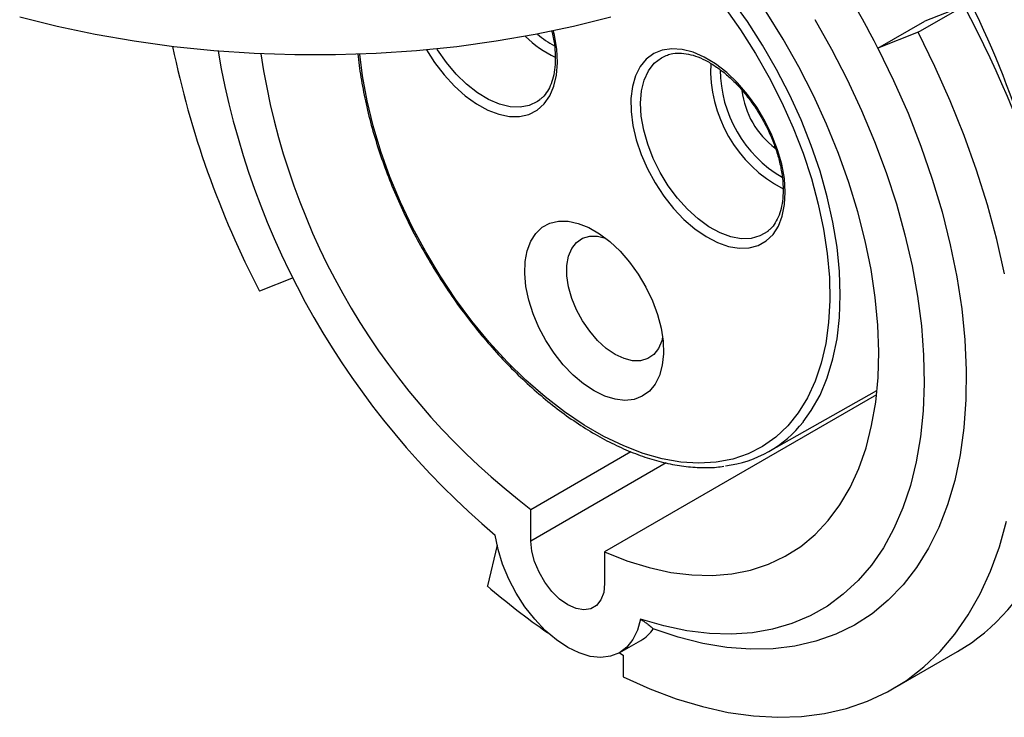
# Model space of a CAD drawing. Header units: inches. Extents: x 0 to 33, y 0 to 25.5.
# Tile 13 of 16: x 27.4 to 30, y 19.8 to 21.7. Entities that reach past the tile are written whole.
import ezdxf

# ---------------------------------------------------------------- set-up
doc = ezdxf.new("R2010")
doc.units = ezdxf.units.IN
doc.header["$LTSCALE"] = 3
doc.header["$MEASUREMENT"] = 0

msp = doc.modelspace()

# ---------------------------------------------------------------- linework, layer by layer
for p, q in [((29.7555, 21.6195), (29.8767, 21.6895)), ((29.8767, 21.6895), (29.773, 21.6494)), ((29.6489, 21.5778), (29.773, 21.6494)), ((29.7555, 21.6195), (29.6489, 21.5778)), ((28.1021, 20.9701), (28.0129, 20.9352)), ((29.6453, 20.661), (28.926, 20.2457)), ((29.36, 20.5108), (29.6465, 20.6722)), ((28.7311, 20.3582), (28.9953, 20.5107)), ((29.0887, 20.4808), (28.7311, 20.2744)), ((28.7311, 20.2744), (28.7311, 20.3582)), ((28.6414, 20.2634), (28.6156, 20.1556)), ((28.926, 20.2457), (28.926, 20.1619)), ((28.9663, 19.9794), (29.022, 20.0116)), ((29.6888, 19.8837), (29.8594, 19.9822)), ((28.9649, 19.9786), (28.9747, 19.973)), ((28.9747, 19.973), (28.9747, 19.9153))]:
    msp.add_line(p, q)
at = {"flags": 128}
for points in [[(29.4516, 20.5897), (29.4727, 20.6192), (29.4958, 20.6605), (29.515, 20.7061), (29.53, 20.7558), (29.5408, 20.8091), (29.5474, 20.8657), (29.5495, 20.9253), (29.5474, 20.9873), (29.5408, 21.0515), (29.53, 21.1173), (29.515, 21.1843), (29.4958, 21.252), (29.4727, 21.3201), (29.4457, 21.3879), (29.4151, 21.4551), (29.381, 21.5212), (29.3438, 21.5858), (29.3036, 21.6483), (29.2607, 21.7084), (29.2251, 21.7539)], [(29.2433, 21.686), (29.2855, 21.6262), (29.3251, 21.5639), (29.3616, 21.4997), (29.3949, 21.434), (29.4247, 21.3673), (29.4508, 21.3), (29.4731, 21.2326), (29.4913, 21.1655), (29.5053, 21.0993), (29.5151, 21.0344), (29.5206, 20.9713), (29.5217, 20.9103), (29.5184, 20.852), (29.5108, 20.7968), (29.4988, 20.7449), (29.4827, 20.6969), (29.4625, 20.6529), (29.4383, 20.6135), (29.4103, 20.5787), (29.3787, 20.5489), (29.3437, 20.5242), (29.3057, 20.5049), (29.2647, 20.4911), (29.2212, 20.4828), (29.1754, 20.4802), (29.1277, 20.4832), (29.0784, 20.4918), (29.0278, 20.506), (28.9763, 20.5257), (28.9242, 20.5507), (28.872, 20.5809), (28.8199, 20.616), (28.7684, 20.6558), (28.7178, 20.7), (28.6685, 20.7483), (28.6208, 20.8004), (28.575, 20.8558), (28.5315, 20.9143), (28.4906, 20.9754), (28.4525, 21.0387), (28.4175, 21.1037), (28.386, 21.17), (28.358, 21.2371), (28.3338, 21.3045), (28.3135, 21.3718), (28.2974, 21.4385), (28.2855, 21.5041), (28.2784, 21.5616)], [(28.926, 20.2457), (28.9851, 20.2222), (29.0435, 20.2042), (29.1007, 20.1916), (29.1565, 20.1847), (29.2105, 20.1834), (29.2625, 20.1877), (29.3122, 20.1976), (29.3594, 20.2131), (29.4037, 20.234), (29.445, 20.2603), (29.483, 20.2919), (29.5175, 20.3285), (29.5484, 20.3699), (29.5755, 20.416), (29.5986, 20.4665), (29.6176, 20.5211), (29.6324, 20.5796), (29.643, 20.6416), (29.6492, 20.7068), (29.6511, 20.7748), (29.6487, 20.8454), (29.6419, 20.918), (29.6307, 20.9924), (29.6154, 21.0682), (29.5958, 21.1448), (29.5722, 21.2221), (29.5446, 21.2994), (29.5132, 21.3764), (29.4782, 21.4528), (29.4398, 21.528), (29.3981, 21.6018), (29.3534, 21.6736)], [(28.9424, 21.6595), (28.8436, 21.6349), (28.7424, 21.6136), (28.6393, 21.5958), (28.5346, 21.5815), (28.4286, 21.5707), (28.3217, 21.5635), (28.2142, 21.5599), (28.1066, 21.5599), (27.9991, 21.5635), (27.8922, 21.5707), (27.7862, 21.5815), (27.6815, 21.5958), (27.5784, 21.6136), (27.4772, 21.6349), (27.3784, 21.6595)], [(29.4818, 21.6534), (29.5264, 21.5747), (29.5678, 21.4945), (29.6058, 21.4131), (29.6402, 21.3309), (29.6709, 21.2484), (29.6977, 21.1658), (29.7205, 21.0837), (29.7392, 21.0022), (29.7537, 20.9219), (29.764, 20.843), (29.7699, 20.766), (29.7715, 20.6913), (29.7688, 20.619), (29.7617, 20.5497), (29.7504, 20.4835), (29.7348, 20.4209), (29.715, 20.362), (29.6912, 20.3072), (29.6633, 20.2568), (29.6317, 20.2109), (29.5963, 20.1697), (29.5574, 20.1335), (29.5152, 20.1024), (29.4698, 20.0766), (29.4214, 20.0561), (29.3703, 20.0411), (29.3168, 20.0317), (29.2609, 20.0278), (29.2031, 20.0296), (29.1436, 20.0369), (29.0826, 20.0498), (29.0204, 20.0682)], [(28.4544, 21.573), (28.4758, 21.5398), (28.5011, 21.5069), (28.5284, 21.4772), (28.5572, 21.4515), (28.5868, 21.4302), (28.6166, 21.4138), (28.6461, 21.4027), (28.6744, 21.397), (28.7011, 21.397), (28.7256, 21.4026), (28.7474, 21.4137), (28.7659, 21.43), (28.7808, 21.4512), (28.7918, 21.4769), (28.7987, 21.5065), (28.8012, 21.5394), (28.7994, 21.5748), (28.7932, 21.6121), (28.7906, 21.6233)], [(29.9837, 20.9813), (29.9632, 21.0719), (29.9385, 21.1632), (29.9096, 21.255), (29.8768, 21.3469), (29.84, 21.4385), (29.7996, 21.5295), (29.7555, 21.6195)], [(28.7542, 21.4409), (28.7481, 21.4365), (28.7265, 21.4262), (28.7022, 21.4215), (28.6758, 21.4226), (28.6477, 21.4295), (28.6188, 21.4419), (28.5896, 21.4596), (28.5609, 21.4822), (28.5333, 21.5091), (28.5075, 21.5397), (28.484, 21.5733), (28.4825, 21.5757)], [(29.0224, 21.2965), (29.0392, 21.2583), (29.0594, 21.2213), (29.0825, 21.1862), (29.1082, 21.1537), (29.1358, 21.1247), (29.1648, 21.0997), (29.1945, 21.0792), (29.2243, 21.0636), (29.2536, 21.0534), (29.2817, 21.0487), (29.3081, 21.0496), (29.3322, 21.0561), (29.3534, 21.0681), (29.3714, 21.0852), (29.3857, 21.1073), (29.396, 21.1336), (29.4021, 21.1638), (29.4039, 21.1972), (29.4014, 21.233), (29.3945, 21.2705), (29.3835, 21.3089), (29.3686, 21.3474), (29.3501, 21.3851), (29.3283, 21.4213), (29.3039, 21.4551), (29.2771, 21.4859), (29.2488, 21.513), (29.2194, 21.5358), (29.1895, 21.5539), (29.1599, 21.5668), (29.1311, 21.5743), (29.1038, 21.5762), (29.0785, 21.5725), (29.0558, 21.5633), (29.0361, 21.5487), (29.02, 21.529), (29.0076, 21.5047), (28.9994, 21.4764), (28.9954, 21.4445), (28.9958, 21.4098), (29.0005, 21.3731), (29.0094, 21.335), (29.0224, 21.2965)], [(29.6489, 21.5778), (29.6906, 21.4923), (29.7286, 21.4058), (29.7627, 21.3187), (29.7928, 21.2315), (29.8188, 21.1444), (29.8405, 21.058), (29.8577, 20.9726), (29.8706, 20.8886), (29.8789, 20.8063), (29.8827, 20.7262), (29.8819, 20.6486), (29.8765, 20.574), (29.8666, 20.5025), (29.8522, 20.4346), (29.8333, 20.3705), (29.8101, 20.3106), (29.7827, 20.2551), (29.7511, 20.2043), (29.7156, 20.1584), (29.6763, 20.1177), (29.6333, 20.0822), (29.587, 20.0522), (29.5374, 20.0278), (29.4848, 20.0092), (29.4294, 19.9963), (29.3716, 19.9894), (29.3115, 19.9883), (29.2495, 19.9931), (29.1858, 20.0038), (29.1207, 20.0203), (29.0545, 20.0426)], [(29.3579, 21.0937), (29.3573, 21.0932), (29.3368, 21.0811), (29.3133, 21.0745), (29.2875, 21.0737), (29.2599, 21.0786), (29.2312, 21.0892), (29.202, 21.1052), (29.1731, 21.1262), (29.145, 21.1517), (29.1186, 21.1812), (29.0943, 21.2139), (29.0727, 21.2491), (29.0545, 21.2859), (29.0399, 21.3235), (29.0293, 21.361), (29.023, 21.3976), (29.0211, 21.4323), (29.0238, 21.4644), (29.0308, 21.493), (29.042, 21.5176), (29.0573, 21.5376), (29.0761, 21.5524), (29.0884, 21.5585)], [(28.8981, 20.6714), (28.8701, 20.6901), (28.8427, 20.7133), (28.8166, 20.7405), (28.7924, 20.771), (28.7707, 20.8042), (28.752, 20.8393), (28.7367, 20.8754), (28.7252, 20.9117), (28.7177, 20.9473), (28.7145, 20.9814), (28.7156, 21.0133), (28.7209, 21.0421), (28.7305, 21.0671), (28.7439, 21.0879), (28.7609, 21.1039), (28.7812, 21.1147), (28.8042, 21.1201), (28.8294, 21.12), (28.8562, 21.1143), (28.884, 21.1032), (28.9122, 21.087), (28.94, 21.066), (28.9668, 21.0407), (28.992, 21.0117), (29.015, 20.9798), (29.0353, 20.9455), (29.0523, 20.9099), (29.0658, 20.8736), (29.0753, 20.8375), (29.0806, 20.8025), (29.0817, 20.7694), (29.0785, 20.739), (29.071, 20.712), (29.0595, 20.689), (29.0442, 20.6706), (29.0255, 20.6571), (29.0038, 20.649), (28.9796, 20.6463), (28.9536, 20.6493), (28.9262, 20.6577), (28.8981, 20.6714)], [(28.9538, 20.7678), (28.9303, 20.7839), (28.9075, 20.8045), (28.8864, 20.8289), (28.8675, 20.8562), (28.8516, 20.8856), (28.8392, 20.916), (28.8306, 20.9463), (28.8263, 20.9757), (28.8263, 21.0029), (28.8306, 21.0273), (28.8392, 21.0478), (28.8516, 21.0638), (28.8675, 21.0748), (28.8864, 21.0803), (28.9075, 21.0803), (28.9285, 21.0753)], [(29.0793, 20.814), (29.077, 20.8041), (29.0684, 20.7836), (29.056, 20.7676), (29.0401, 20.7566), (29.0212, 20.751), (29.0001, 20.7511), (28.9773, 20.7568), (28.9538, 20.7678)], [(28.9747, 19.9153), (29.0454, 19.8835), (29.1155, 19.8572), (29.1848, 19.8365), (29.2528, 19.8214), (29.3194, 19.812), (29.3843, 19.8083), (29.4472, 19.8104), (29.5079, 19.8183), (29.5662, 19.8318), (29.6218, 19.851), (29.6746, 19.8758), (29.7242, 19.906), (29.7706, 19.9416), (29.8134, 19.9825), (29.8527, 20.0284), (29.8881, 20.0792), (29.9197, 20.1347), (29.9472, 20.1947), (29.9705, 20.2589), (29.9895, 20.3271)], [(29.0204, 20.0682), (29.0129, 20.0388), (29.0009, 20.0137), (28.9848, 19.9935), (28.965, 19.9787), (28.9418, 19.9696), (28.916, 19.9665), (28.888, 19.9695), (28.8586, 19.9784), (28.8285, 19.9931), (28.7984, 20.0132), (28.769, 20.0382), (28.7411, 20.0675), (28.7152, 20.1004), (28.6921, 20.1362), (28.6722, 20.174), (28.6561, 20.2128), (28.6441, 20.2517), (28.6366, 20.2898)], [(28.926, 20.1619), (28.9235, 20.1382), (28.9163, 20.1186), (28.9047, 20.104), (28.8893, 20.0951), (28.8708, 20.0923), (28.8502, 20.0959), (28.8285, 20.1056), (28.8068, 20.1209), (28.7862, 20.1411), (28.7678, 20.1652), (28.7523, 20.1919), (28.7407, 20.22), (28.7335, 20.2479), (28.7311, 20.2744)]]:
    msp.add_lwpolyline(points, dxfattribs=at)
for centre, radius, start, end in [((27.7842, 20.6421), 2.3593, 15.752, 36.002), ((27.484, 20.4691), 2.4323, 27.1183, 35.2561), ((28.9081, 21.7984), 0.2693, 224.7327, 245.2614), ((28.9094, 21.7999), 0.2453, 228.9872, 241.6506), ((30.2277, 22.0867), 2.4963, 191.6673, 207.4696), ((30.0252, 21.9357), 2.1534, 189.7831, 229.8466), ((29.848, 21.8352), 1.8518, 188.4648, 232.9029), ((29.5625, 21.5219), 0.3563, 177.5069, 242.4873), ((29.5659, 21.5239), 0.3345, 180.5944, 239.3503), ((29.5103, 21.4918), 0.2226, 186.8141, 233.2813), ((29.207, 20.7821), 0.3112, 277.1948, 321.8245), ((29.8529, 21.5932), 1.8968, 229.281, 235.4007), ((28.9732, 20.0953), 0.0969, 300.2087, 327.067)]:
    msp.add_arc(centre, radius, start, end)
msp.add_ellipse((29.029, 21.3609), major_axis=(-0.8421, 1.3718), ratio=0.55852, start_param=3.126505, end_param=4.610636)
for points, knots in [([(28.7859, 21.6233), (28.7867, 21.6203), (28.7907, 21.6057), (28.7943, 21.5808), (28.7951, 21.5604), (28.7954, 21.5503)], [0, 0, 0, 0, 0.117948, 0.566291, 1, 1, 1, 1]), ([(28.2732, 21.5629), (28.2732, 21.5628), (28.2746, 21.5426), (28.2809, 21.5009), (28.2923, 21.4381), (28.308, 21.3742), (28.3272, 21.3099), (28.35, 21.2455), (28.3763, 21.1814), (28.4057, 21.118), (28.4382, 21.0557), (28.4736, 20.9948), (28.5117, 20.9357), (28.5521, 20.8787), (28.5948, 20.8243), (28.6393, 20.7727), (28.6856, 20.7243), (28.7332, 20.6793), (28.7819, 20.638), (28.8315, 20.6007), (28.8816, 20.5676), (28.932, 20.539), (28.9823, 20.5149), (29.0322, 20.4957), (29.0815, 20.4814), (29.1299, 20.472), (29.1768, 20.4681), (29.2141, 20.4682), (29.2349, 20.4714), (29.2412, 20.4724)], [0, 0, 0, 0, 0.000244, 0.039582, 0.078908, 0.118218, 0.157513, 0.196796, 0.236068, 0.275332, 0.314592, 0.353849, 0.393108, 0.432371, 0.471639, 0.510918, 0.550209, 0.589515, 0.62884, 0.668184, 0.707549, 0.746934, 0.786334, 0.825737, 0.865123, 0.904464, 0.943722, 0.982855, 1, 1, 1, 1]), ([(28.7954, 21.5503), (28.7954, 21.5451), (28.7951, 21.5299), (28.7919, 21.5069), (28.7849, 21.4828), (28.7747, 21.4629), (28.7644, 21.449), (28.7566, 21.4434), (28.754, 21.4415)], [0, 0, 0, 0, 0.103492, 0.301035, 0.498491, 0.696761, 0.897952, 1, 1, 1, 1]), ([(29.0887, 21.5579), (29.0929, 21.5597), (29.1033, 21.5639), (29.1232, 21.5654), (29.1472, 21.5627), (29.1726, 21.5551), (29.1988, 21.5428), (29.2254, 21.5261), (29.2517, 21.5052), (29.2774, 21.4806), (29.3017, 21.4526), (29.3242, 21.4218), (29.3444, 21.3889), (29.3619, 21.3546), (29.3763, 21.3195), (29.3873, 21.2845), (29.3946, 21.2502), (29.3983, 21.2175), (29.3983, 21.1871), (29.3947, 21.1596), (29.3878, 21.1354), (29.3777, 21.1154), (29.3676, 21.1015), (29.3599, 21.096), (29.3575, 21.0942)], [0, 0, 0, 0, 0.033388, 0.083825, 0.132473, 0.179907, 0.226831, 0.273638, 0.320459, 0.367371, 0.414385, 0.46148, 0.508626, 0.555786, 0.602913, 0.649966, 0.696908, 0.743705, 0.790346, 0.836857, 0.883339, 0.930005, 0.977343, 1, 1, 1, 1]), ([(29.0204, 20.0682), (29.022, 20.0672), (29.0251, 20.0651), (29.0295, 20.0621), (29.0336, 20.0592), (29.0375, 20.0564), (29.0419, 20.0532), (29.0465, 20.0496), (29.0511, 20.0458), (29.0534, 20.0437), (29.0545, 20.0426)], [0, 0, 0, 0, 0.101056, 0.201929, 0.302681, 0.403376, 0.504077, 0.671214, 0.836415, 1, 1, 1, 1])]:
    msp.add_open_spline(points, degree=3, knots=knots)

doc.saveas('drawing.dxf')
